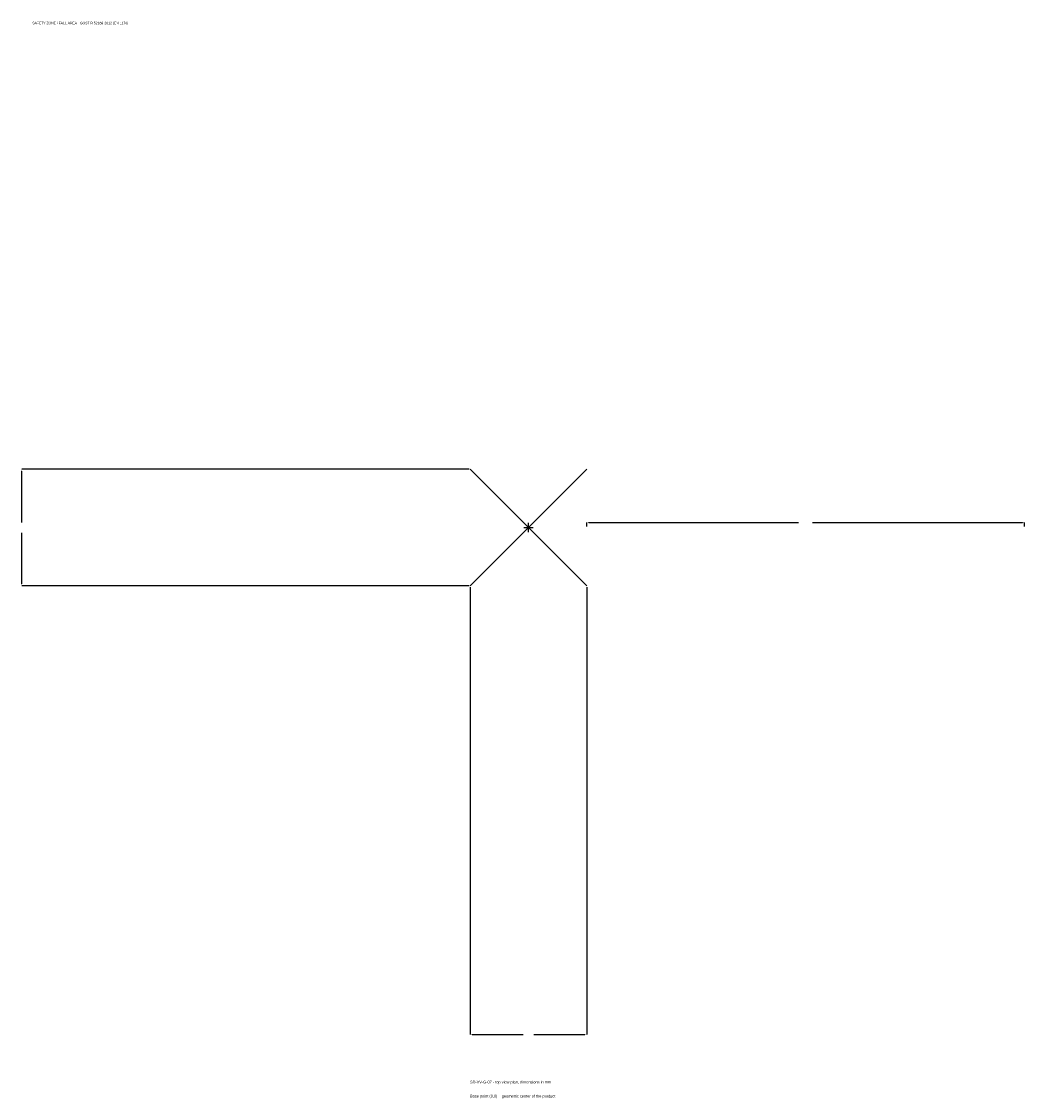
# Model space of a CAD drawing. Extents: x -1737 to 1700, y -1955 to 1733.
import ezdxf

# ---------------------------------------------------------------- set-up
doc = ezdxf.new("R2010")
doc.units = 0
for name, color, linetype in [('GP_MAF_zona_bezopasnosti', 1, 'Continuous'), ('ZSK_DANNYE', 3, 'Continuous'), ('ZSK_KONTUR', 7, 'Continuous'), ('ZSK_RAZMERY', 8, 'Continuous')]:
    doc.layers.add(name, color=color, linetype=linetype)
doc.dimstyles.new('ORION', dxfattribs={"dimtxt": 12, "dimasz": 7.2, "dimexe": 1.25, "dimexo": 3.6, "dimtad": 1, "dimcen": 2.5, "dimazin": 3, "dimtfac": 1, "dimtmove": 0, "dimatfit": 3})

# ---------------------------------------------------------------- blocks, each defined once
blk = doc.blocks.new('_CLOSEDFILLED')
at = {"color": 0, "linetype": 'BYBLOCK'}
blk.add_solid([(-1, 0.16), (0, 0), (-1, -0.16)], dxfattribs=at)
blk = doc.blocks.new('*D1')
for p, q in [((-200, -203.6), (-200, -1736)), ((200, -203.6), (200, -1736)), ((-192.8, -1736), (-18, -1736)), ((18, -1736), (192.8, -1736))]:
    blk.add_line(p, q)
at = {"layer": 'Defpoints'}
for p in [(-200, -200), (200, -200), (-200, -1736)]:
    blk.add_point(p, dxfattribs=at)
at = {"layer": 'ZSK_RAZMERY', "xscale": 7.199999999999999, "yscale": 7.199999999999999, "rotation": 180}
blk.add_blockref('_CLOSEDFILLED', (-200, -1736), dxfattribs=at)
at = {"layer": 'ZSK_RAZMERY', "xscale": 7.199999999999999, "yscale": 7.199999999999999}
blk.add_blockref('_CLOSEDFILLED', (200, -1736), dxfattribs=at)
blk = doc.blocks.new('*D2')
for p, q in [((-203.6, 200), (-1736, 200)), ((-1736, 18), (-1736, 192.8)), ((-1736, -192.8), (-1736, -18)), ((-203.6, -200), (-1736, -200))]:
    blk.add_line(p, q)
at = {"layer": 'Defpoints'}
for p in [(-200, 200), (-1736, -200), (-200, -200)]:
    blk.add_point(p, dxfattribs=at)
at = {"layer": 'ZSK_RAZMERY', "xscale": 7.199999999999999, "yscale": 7.199999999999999}
for p, rotation in [((-1736, 200), 90), ((-1736, -200), 270)]:
    blk.add_blockref('_CLOSEDFILLED', p, dxfattribs=dict(at, rotation=rotation))
blk = doc.blocks.new('*D3')
for p, q in [((200, 3.6), (200, 18)), ((207.2, 18), (926, 18)), ((974, 18), (1692.8, 18)), ((1700, 3.6), (1700, 18))]:
    blk.add_line(p, q)
at = {"layer": 'Defpoints'}
for p in [(200, 18), (200, 0), (1700, 0)]:
    blk.add_point(p, dxfattribs=at)
at = {"layer": 'ZSK_RAZMERY', "xscale": 7.199999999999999, "yscale": 7.199999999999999, "rotation": 180}
blk.add_blockref('_CLOSEDFILLED', (200, 18), dxfattribs=at)
at = {"layer": 'ZSK_RAZMERY', "xscale": 7.199999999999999, "yscale": 7.199999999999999}
blk.add_blockref('_CLOSEDFILLED', (1700, 18), dxfattribs=at)
blk = doc.blocks.new('B1')
at = {"layer": 'ZSK_KONTUR'}
for p, q in [((-200, -200), (200, 200)), ((-200, 200), (200, -200))]:
    blk.add_line(p, q, dxfattribs=at)
at = {"layer": 'ZSK_RAZMERY'}
for p, q in [((-16, 0), (16, 0)), ((0, -16), (0, 16))]:
    blk.add_line(p, q, dxfattribs=at)
at = {"layer": 'GP_MAF_zona_bezopasnosti', "color": 1}
blk.add_text('SAFETY ZONE / FALL AREA - GOST R 52169-2012 (EN 1176)', height=8.4, dxfattribs=at).set_placement((-1700, 1724))
at = {"layer": 'ZSK_RAZMERY'}
dim = blk.add_linear_dim(base=(-1736, -200), p1=(-200, -200), p2=(-200, 200), angle=90, dimstyle='ORION', dxfattribs=at)
dim.commit()
dim.dimension.update_dxf_attribs({"geometry": '*D2', "text_midpoint": (-1736, 0)})
for base, p1, p2, picture, middle in [((200, 18), (200, 0), (1700, 0), '*D3', (950, 18)), ((-200, -1736), (-200, -200), (200, -200), '*D1', (0, -1736))]:
    dim = blk.add_linear_dim(base=base, p1=p1, p2=p2, dimstyle='ORION', dxfattribs=at)
    dim.commit()
    dim.dimension.update_dxf_attribs({"geometry": picture, "text_midpoint": middle})

msp = doc.modelspace()

# ---------------------------------------------------------------- block references
msp.add_blockref('B1', (0, 0))

# ---------------------------------------------------------------- texts
at = {"layer": 'ZSK_DANNYE', "color": 3}
msp.add_text('SD-VV-G-07 - top view plan, dimensions in mm', height=9.6, dxfattribs=at).set_placement((-200, -1904))
at = {"layer": 'ZSK_DANNYE', "color": 7}
msp.add_text('Base point (0,0) = geometric center of the product', height=9.6, dxfattribs=at).set_placement((-200, -1952))

doc.saveas('drawing.dxf')
